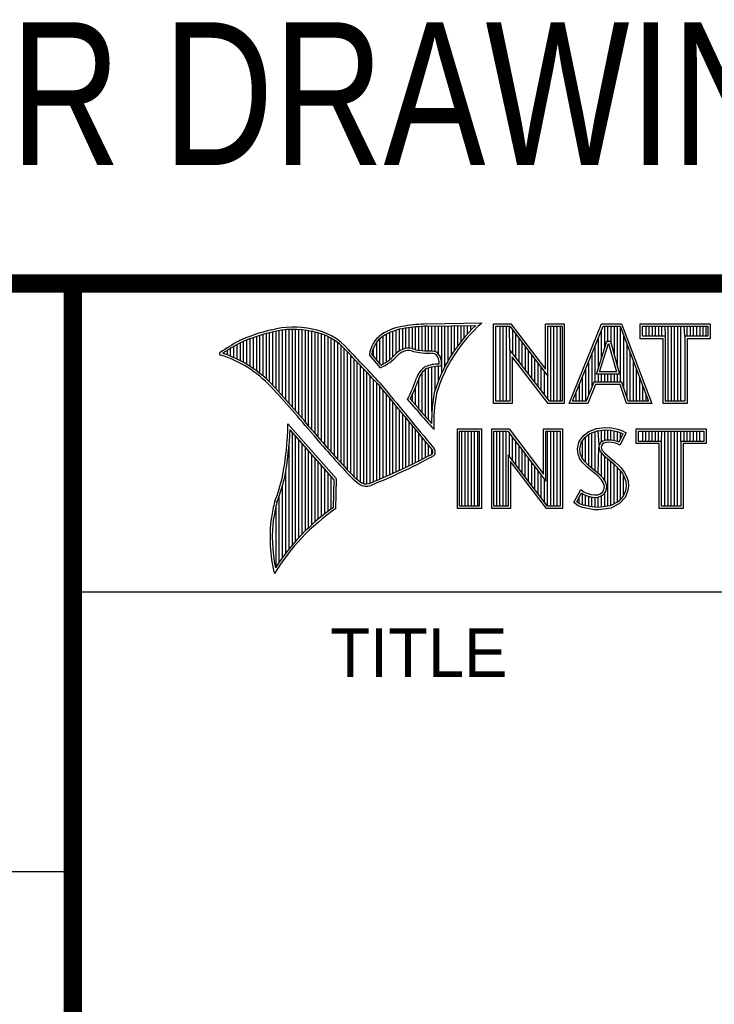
# Model space of a CAD drawing. Header units: inches. Extents: x 0.2 to 16.8, y 0.1 to 10.8.
# Tile 7 of 11: x 13 to 13.8, y 1.2 to 2.3. Entities that reach past the tile are written whole.
import ezdxf
from ezdxf.enums import TextEntityAlignment as Align

# ---------------------------------------------------------------- set-up
doc = ezdxf.new("R2010")
doc.units = ezdxf.units.IN
doc.header["$LTSCALE"] = 0.935
doc.header["$MEASUREMENT"] = 0
doc.layers.get('0').update_dxf_attribs({"linetype": 'CONTINUOUS'})
doc.styles.get("Standard").update_dxf_attribs({"font": 'txt', "width": 0.8})

msp = doc.modelspace()

# ---------------------------------------------------------------- linework, layer by layer
at = {"color": 2, "linetype": 'CONTINUOUS'}
for p, q in [((13.0652, 1.9695), (16.745, 1.9695)), ((13.0652, 1.9695), (13.0652, 0.2605)), ((13.2915, 1.851), (13.2915, 1.9188)), ((13.2951, 1.8471), (13.2951, 1.9194)), ((13.2987, 1.8431), (13.2987, 1.9198)), ((13.3022, 1.8391), (13.3022, 1.92)), ((13.3058, 1.8351), (13.3058, 1.9201)), ((13.3093, 1.8311), (13.3093, 1.9201)), ((13.3129, 1.827), (13.3129, 1.9199)), ((13.3164, 1.8229), (13.3164, 1.9196)), ((13.32, 1.8188), (13.32, 1.9192)), ((13.4195, 1.8937), (13.4195, 1.9193)), ((13.4231, 1.8964), (13.4231, 1.9203)), ((13.4266, 1.8982), (13.4266, 1.9209)), ((13.4302, 1.8995), (13.4302, 1.9214)), ((13.4337, 1.8997), (13.4337, 1.922)), ((13.4373, 1.8991), (13.4373, 1.9224)), ((13.4408, 1.898), (13.4408, 1.9228)), ((13.4444, 1.8972), (13.4444, 1.9231)), ((13.4479, 1.8969), (13.4479, 1.9234)), ((13.4515, 1.8966), (13.4515, 1.9236)), ((13.4529, 1.9261), (13.5132, 1.9271)), ((13.453, 1.9236), (13.5067, 1.9245)), ((13.455, 1.8965), (13.455, 1.9237)), ((13.4586, 1.8964), (13.4586, 1.9237)), ((13.4622, 1.8957), (13.4622, 1.9238)), ((13.4657, 1.8935), (13.4657, 1.9238)), ((13.4693, 1.872), (13.4693, 1.9239)), ((13.4728, 1.8794), (13.4728, 1.9239)), ((13.4764, 1.8859), (13.4764, 1.924)), ((13.4799, 1.8919), (13.4799, 1.924)), ((13.4835, 1.8973), (13.4835, 1.9241)), ((13.487, 1.9023), (13.487, 1.9242)), ((13.4906, 1.9069), (13.4906, 1.9242)), ((13.4941, 1.9112), (13.4941, 1.9243)), ((13.4977, 1.9153), (13.4977, 1.9243)), ((13.5013, 1.9191), (13.5013, 1.9244)), ((13.5261, 1.9263), (13.5451, 1.9263)), ((13.5261, 1.839), (13.5261, 1.9263)), ((13.5286, 1.9237), (13.5439, 1.9237)), ((13.5286, 1.8415), (13.5286, 1.9237)), ((13.5332, 1.8415), (13.5332, 1.9237)), ((13.5367, 1.8415), (13.5367, 1.9237)), ((13.5402, 1.8415), (13.5402, 1.9237)), ((13.5441, 1.8976), (13.5437, 1.9237)), ((13.5439, 1.9237), (13.5854, 1.869)), ((13.5451, 1.9263), (13.5829, 1.8765)), ((13.5471, 1.8936), (13.5471, 1.9194)), ((13.5829, 1.9263), (13.6036, 1.9263)), ((13.5829, 1.8765), (13.5829, 1.9263)), ((13.5854, 1.9237), (13.6011, 1.9237)), ((13.5854, 1.869), (13.5854, 1.9237)), ((13.5889, 1.8415), (13.5889, 1.9237)), ((13.5923, 1.8415), (13.5923, 1.9237)), ((13.5958, 1.8415), (13.5958, 1.9237)), ((13.5993, 1.8415), (13.5993, 1.9237)), ((13.6011, 1.9237), (13.6011, 1.8415)), ((13.6036, 1.9263), (13.6036, 1.839)), ((13.6088, 1.839), (13.6444, 1.9262)), ((13.6125, 1.8415), (13.6461, 1.9237)), ((13.6444, 1.9262), (13.6664, 1.9262)), ((13.6445, 1.8893), (13.6445, 1.9197)), ((13.6461, 1.9237), (13.6647, 1.9237)), ((13.6479, 1.9006), (13.6479, 1.9237)), ((13.6514, 1.9073), (13.6514, 1.9237)), ((13.6549, 1.9043), (13.6549, 1.9237)), ((13.6584, 1.8915), (13.6584, 1.9237)), ((13.6618, 1.8787), (13.6618, 1.9237)), ((13.6647, 1.9237), (13.6959, 1.8415)), ((13.6653, 1.8623), (13.6653, 1.922)), ((13.6664, 1.9262), (13.6995, 1.839)), ((13.6866, 1.9262), (13.7634, 1.9262)), ((13.6866, 1.9099), (13.6866, 1.9262)), ((13.6891, 1.9237), (13.7609, 1.9237)), ((13.6891, 1.9125), (13.6891, 1.9237)), ((13.6931, 1.9125), (13.6931, 1.9237)), ((13.6966, 1.9125), (13.6966, 1.9237)), ((13.7001, 1.9125), (13.7001, 1.9237)), ((13.7035, 1.9125), (13.7035, 1.9237)), ((13.707, 1.9125), (13.707, 1.9237)), ((13.7105, 1.9125), (13.7105, 1.9237)), ((13.7143, 1.9125), (13.714, 1.9237)), ((13.7174, 1.8415), (13.7174, 1.9237)), ((13.7209, 1.8415), (13.7209, 1.9237)), ((13.7244, 1.8415), (13.7244, 1.9237)), ((13.7279, 1.8415), (13.7279, 1.9237)), ((13.7313, 1.8415), (13.7313, 1.9237)), ((13.7357, 1.9125), (13.7348, 1.9237)), ((13.7383, 1.9125), (13.7383, 1.9237)), ((13.7418, 1.9125), (13.7418, 1.9237)), ((13.7452, 1.9125), (13.7452, 1.9237)), ((13.7487, 1.9125), (13.7487, 1.9237)), ((13.7522, 1.9125), (13.7522, 1.9237)), ((13.7557, 1.9125), (13.7557, 1.9237)), ((13.7591, 1.9125), (13.7591, 1.9237)), ((13.7609, 1.9237), (13.7609, 1.9125)), ((13.7634, 1.9262), (13.7634, 1.9099)), ((13.256, 1.8818), (13.256, 1.9084)), ((13.2596, 1.8796), (13.2596, 1.9098)), ((13.2631, 1.8772), (13.2631, 1.9111)), ((13.2667, 1.8747), (13.2667, 1.9124)), ((13.2702, 1.872), (13.2702, 1.9135)), ((13.2738, 1.869), (13.2738, 1.9146)), ((13.2773, 1.8658), (13.2773, 1.9155)), ((13.2809, 1.8624), (13.2809, 1.9164)), ((13.2844, 1.8587), (13.2844, 1.9173)), ((13.288, 1.8549), (13.288, 1.9181)), ((13.3235, 1.8146), (13.3235, 1.9186)), ((13.3271, 1.8104), (13.3271, 1.9179)), ((13.3306, 1.8062), (13.3306, 1.9172)), ((13.3342, 1.802), (13.3342, 1.9163)), ((13.3378, 1.7978), (13.3378, 1.9151)), ((13.3413, 1.7937), (13.3413, 1.9138)), ((13.3449, 1.7897), (13.3449, 1.9122)), ((13.3484, 1.7856), (13.3484, 1.9103)), ((13.352, 1.7817), (13.352, 1.9081)), ((13.4017, 1.8824), (13.4017, 1.9101)), ((13.4053, 1.8823), (13.4053, 1.9129)), ((13.4088, 1.8844), (13.4088, 1.915)), ((13.4124, 1.887), (13.4124, 1.9167)), ((13.4159, 1.89), (13.4159, 1.9182)), ((13.5506, 1.8891), (13.5506, 1.9149)), ((13.5541, 1.8846), (13.5541, 1.9103)), ((13.641, 1.8781), (13.641, 1.9112)), ((13.6688, 1.8555), (13.6688, 1.9128)), ((13.7118, 1.9099), (13.6866, 1.9099)), ((13.7143, 1.9125), (13.6891, 1.9125)), ((13.7118, 1.839), (13.7118, 1.9099)), ((13.7143, 1.8415), (13.7143, 1.9125)), ((13.7609, 1.9125), (13.7357, 1.9125)), ((13.7357, 1.9125), (13.7357, 1.8415)), ((13.7634, 1.9099), (13.7382, 1.9099)), ((13.7382, 1.9099), (13.7382, 1.839)), ((13.2347, 1.8921), (13.2347, 1.8972)), ((13.2382, 1.8907), (13.2382, 1.8994)), ((13.2418, 1.8892), (13.2418, 1.9015)), ((13.2453, 1.8876), (13.2453, 1.9035)), ((13.2489, 1.8858), (13.2489, 1.9054)), ((13.2524, 1.8839), (13.2524, 1.9069)), ((13.3555, 1.7778), (13.3555, 1.9055)), ((13.3591, 1.7739), (13.3591, 1.9026)), ((13.3626, 1.7701), (13.3626, 1.8991)), ((13.3946, 1.8908), (13.3946, 1.8999)), ((13.3982, 1.8866), (13.3982, 1.9062)), ((13.5873, 1.8415), (13.5441, 1.8976)), ((13.5441, 1.8976), (13.5441, 1.8415)), ((13.5576, 1.8801), (13.5576, 1.9057)), ((13.561, 1.8756), (13.561, 1.9011)), ((13.6375, 1.8623), (13.6375, 1.9027)), ((13.6388, 1.8711), (13.65, 1.9073)), ((13.6423, 1.8736), (13.6519, 1.9048)), ((13.65, 1.9073), (13.6541, 1.9073)), ((13.6519, 1.9048), (13.6521, 1.9048)), ((13.6521, 1.9048), (13.6606, 1.8736)), ((13.6541, 1.9073), (13.6639, 1.8711)), ((13.6723, 1.8452), (13.6723, 1.9037)), ((13.2311, 1.8934), (13.2311, 1.8949)), ((13.3662, 1.7663), (13.3662, 1.8952)), ((13.3697, 1.7625), (13.3697, 1.8915)), ((13.3733, 1.7588), (13.3733, 1.8878)), ((13.4022, 1.878), (13.3901, 1.8922)), ((13.4029, 1.881), (13.3927, 1.893)), ((13.586, 1.839), (13.5466, 1.8902)), ((13.5466, 1.8902), (13.5466, 1.839)), ((13.5645, 1.8711), (13.5645, 1.8965)), ((13.568, 1.8665), (13.568, 1.8919)), ((13.5715, 1.862), (13.5715, 1.8874)), ((13.634, 1.8573), (13.634, 1.8942)), ((13.6757, 1.8415), (13.6757, 1.8945)), ((13.3769, 1.7556), (13.3769, 1.8841)), ((13.3804, 1.7529), (13.3804, 1.8803)), ((13.384, 1.7512), (13.384, 1.8766)), ((13.4515, 1.8247), (13.4515, 1.8764)), ((13.455, 1.8207), (13.455, 1.878)), ((13.4586, 1.8303), (13.4586, 1.879)), ((13.4622, 1.8535), (13.4622, 1.8795)), ((13.4657, 1.8636), (13.4657, 1.8798)), ((13.575, 1.8575), (13.575, 1.8828)), ((13.5784, 1.853), (13.5784, 1.8782)), ((13.6271, 1.8415), (13.6271, 1.8771)), ((13.6306, 1.8486), (13.6306, 1.8857)), ((13.6792, 1.8415), (13.6792, 1.8854)), ((13.6827, 1.8415), (13.6827, 1.8762)), ((13.3875, 1.7509), (13.3875, 1.8728)), ((13.3911, 1.7518), (13.3911, 1.8691)), ((13.3946, 1.7533), (13.3946, 1.8653)), ((13.4444, 1.8331), (13.4444, 1.8665)), ((13.4479, 1.8288), (13.4479, 1.873)), ((13.5819, 1.8485), (13.5819, 1.8736)), ((13.5854, 1.844), (13.5854, 1.869)), ((13.6236, 1.8415), (13.6236, 1.8686)), ((13.6639, 1.8711), (13.6388, 1.8711)), ((13.641, 1.8623), (13.641, 1.8711)), ((13.6606, 1.8736), (13.6423, 1.8736)), ((13.6445, 1.8623), (13.6445, 1.8711)), ((13.6479, 1.8623), (13.6479, 1.8711)), ((13.6514, 1.8623), (13.6514, 1.8711)), ((13.6549, 1.8623), (13.6549, 1.8711)), ((13.6584, 1.8623), (13.6584, 1.8711)), ((13.6618, 1.8623), (13.6618, 1.8711)), ((13.6862, 1.8415), (13.6862, 1.8671)), ((13.3982, 1.7548), (13.3982, 1.8615)), ((13.4017, 1.7563), (13.4017, 1.8574)), ((13.4408, 1.8372), (13.4408, 1.8572)), ((13.6201, 1.8415), (13.6201, 1.8601)), ((13.6361, 1.8623), (13.6277, 1.8415)), ((13.6378, 1.8598), (13.6294, 1.839)), ((13.6665, 1.8623), (13.6361, 1.8623)), ((13.6647, 1.8598), (13.6378, 1.8598)), ((13.6717, 1.839), (13.6647, 1.8598)), ((13.6735, 1.8415), (13.6665, 1.8623)), ((13.6896, 1.8415), (13.6896, 1.8579)), ((13.4053, 1.7578), (13.4053, 1.8531)), ((13.4088, 1.7593), (13.4088, 1.8488)), ((13.4124, 1.7609), (13.4124, 1.8445)), ((13.4414, 1.8328), (13.4319, 1.8437)), ((13.4433, 1.8344), (13.4349, 1.844)), ((13.4373, 1.8413), (13.4373, 1.8491)), ((13.6167, 1.8415), (13.6167, 1.8516)), ((13.6931, 1.8415), (13.6931, 1.8488)), ((13.4159, 1.7625), (13.4159, 1.8402)), ((13.4195, 1.7641), (13.4195, 1.8359)), ((13.5466, 1.839), (13.5261, 1.839)), ((13.5441, 1.8415), (13.5286, 1.8415)), ((13.6036, 1.839), (13.586, 1.839)), ((13.6011, 1.8415), (13.5873, 1.8415)), ((13.6294, 1.839), (13.6088, 1.839)), ((13.6277, 1.8415), (13.6125, 1.8415)), ((13.6995, 1.839), (13.6717, 1.839)), ((13.6959, 1.8415), (13.6735, 1.8415)), ((13.7382, 1.839), (13.7118, 1.839)), ((13.7357, 1.8415), (13.7143, 1.8415)), ((13.4231, 1.7657), (13.4231, 1.8316)), ((13.4266, 1.7674), (13.4266, 1.8273)), ((13.4302, 1.7691), (13.4302, 1.823)), ((13.3541, 1.7564), (13.301, 1.8168)), ((13.4337, 1.7708), (13.4337, 1.8187)), ((13.4373, 1.7725), (13.4373, 1.8144)), ((13.4609, 1.8106), (13.4586, 1.8131)), ((13.4865, 1.8113), (13.5128, 1.8113)), ((13.4865, 1.724), (13.4865, 1.8113)), ((13.5128, 1.8113), (13.5128, 1.724)), ((13.5241, 1.8113), (13.5432, 1.8113)), ((13.5241, 1.724), (13.5241, 1.8113)), ((13.5432, 1.8113), (13.5809, 1.7616)), ((13.5809, 1.8113), (13.6016, 1.8113)), ((13.5809, 1.7616), (13.5809, 1.8113)), ((13.6016, 1.8113), (13.6016, 1.724)), ((13.6303, 1.8082), (13.639, 1.8116)), ((13.639, 1.8116), (13.6486, 1.8127)), ((13.6486, 1.8127), (13.6551, 1.8122)), ((13.6551, 1.8122), (13.6621, 1.8107)), ((13.6822, 1.8113), (13.759, 1.8113)), ((13.6822, 1.795), (13.6822, 1.8113)), ((13.759, 1.8113), (13.759, 1.795)), ((13.3515, 1.7555), (13.3033, 1.8103)), ((13.3058, 1.684), (13.3058, 1.8075)), ((13.3093, 1.6881), (13.3093, 1.8035)), ((13.4408, 1.7743), (13.4408, 1.8101)), ((13.4444, 1.7761), (13.4444, 1.8058)), ((13.4479, 1.7779), (13.4479, 1.8015)), ((13.489, 1.8087), (13.5103, 1.8087)), ((13.489, 1.7266), (13.489, 1.8087)), ((13.4914, 1.7266), (13.4914, 1.8087)), ((13.4949, 1.7266), (13.4949, 1.8087)), ((13.4983, 1.7266), (13.4983, 1.8087)), ((13.5018, 1.7266), (13.5018, 1.8087)), ((13.5053, 1.7266), (13.5053, 1.8087)), ((13.5088, 1.7266), (13.5088, 1.8087)), ((13.5103, 1.8087), (13.5103, 1.7266)), ((13.5266, 1.8088), (13.5419, 1.8088)), ((13.5266, 1.7266), (13.5266, 1.8088)), ((13.5296, 1.7266), (13.5296, 1.8088)), ((13.5331, 1.7266), (13.5331, 1.8088)), ((13.5366, 1.7266), (13.5366, 1.8088)), ((13.5401, 1.7266), (13.5401, 1.8088)), ((13.5419, 1.8088), (13.5834, 1.7541)), ((13.5435, 1.7809), (13.5435, 1.8067)), ((13.547, 1.7763), (13.547, 1.8021)), ((13.5834, 1.8088), (13.5991, 1.8088)), ((13.5834, 1.7541), (13.5834, 1.8088)), ((13.5852, 1.7266), (13.5852, 1.8088)), ((13.5887, 1.7266), (13.5887, 1.8088)), ((13.5922, 1.7266), (13.5922, 1.8088)), ((13.5957, 1.7266), (13.5957, 1.8088)), ((13.5991, 1.8088), (13.5991, 1.7266)), ((13.6195, 1.7968), (13.6242, 1.8037)), ((13.6219, 1.7958), (13.626, 1.8019)), ((13.6242, 1.8037), (13.6303, 1.8082)), ((13.626, 1.8019), (13.6315, 1.806)), ((13.6269, 1.7745), (13.6269, 1.8026)), ((13.6304, 1.771), (13.6304, 1.8051)), ((13.6315, 1.806), (13.6396, 1.8092)), ((13.6339, 1.7682), (13.6339, 1.8069)), ((13.6374, 1.7653), (13.6374, 1.8083)), ((13.6396, 1.8092), (13.6487, 1.8102)), ((13.6418, 1.7935), (13.6408, 1.8093)), ((13.6443, 1.7967), (13.6443, 1.8097)), ((13.6478, 1.7983), (13.6478, 1.8101)), ((13.6487, 1.8102), (13.6547, 1.8097)), ((13.6513, 1.7989), (13.6513, 1.81)), ((13.6547, 1.8097), (13.6614, 1.8083)), ((13.6547, 1.7989), (13.6547, 1.8097)), ((13.6582, 1.7983), (13.6582, 1.809)), ((13.6614, 1.8083), (13.6655, 1.8069)), ((13.6617, 1.7974), (13.6617, 1.8082)), ((13.6621, 1.8107), (13.6665, 1.8093)), ((13.6678, 1.8058), (13.6633, 1.7968)), ((13.6713, 1.807), (13.6644, 1.7932)), ((13.6652, 1.8005), (13.6652, 1.807)), ((13.6655, 1.8069), (13.6678, 1.8058)), ((13.6665, 1.8093), (13.6713, 1.807)), ((13.6847, 1.8087), (13.7565, 1.8087)), ((13.6847, 1.7975), (13.6847, 1.8087)), ((13.6895, 1.7975), (13.6895, 1.8087)), ((13.693, 1.7975), (13.693, 1.8087)), ((13.6964, 1.7975), (13.6964, 1.8087)), ((13.6999, 1.7975), (13.6999, 1.8087)), ((13.7034, 1.7975), (13.7034, 1.8087)), ((13.7069, 1.7975), (13.7069, 1.8087)), ((13.7099, 1.7975), (13.7103, 1.8087)), ((13.7138, 1.7266), (13.7138, 1.8087)), ((13.7173, 1.7266), (13.7173, 1.8087)), ((13.7208, 1.7266), (13.7208, 1.8087)), ((13.7242, 1.7266), (13.7242, 1.8087)), ((13.7277, 1.7266), (13.7277, 1.8087)), ((13.7313, 1.7975), (13.7312, 1.8087)), ((13.7347, 1.7975), (13.7347, 1.8087)), ((13.7382, 1.7975), (13.7382, 1.8087)), ((13.7416, 1.7975), (13.7416, 1.8087)), ((13.7451, 1.7975), (13.7451, 1.8087)), ((13.7486, 1.7975), (13.7486, 1.8087)), ((13.7521, 1.7975), (13.7521, 1.8087)), ((13.7565, 1.8087), (13.7565, 1.7975)), ((13.3022, 1.6797), (13.3022, 1.7929)), ((13.3129, 1.692), (13.3129, 1.7994)), ((13.3164, 1.6958), (13.3164, 1.7954)), ((13.32, 1.6994), (13.32, 1.7914)), ((13.4515, 1.7798), (13.4515, 1.7972)), ((13.455, 1.7817), (13.455, 1.7929)), ((13.5505, 1.7718), (13.5505, 1.7975)), ((13.554, 1.7673), (13.554, 1.7929)), ((13.618, 1.7893), (13.6195, 1.7968)), ((13.6206, 1.7892), (13.6219, 1.7958)), ((13.6235, 1.778), (13.6235, 1.7982)), ((13.6408, 1.7623), (13.6415, 1.791)), ((13.6418, 1.7935), (13.6415, 1.791)), ((13.6415, 1.791), (13.6424, 1.7873)), ((13.6434, 1.796), (13.6418, 1.7935)), ((13.6458, 1.7978), (13.6434, 1.796)), ((13.6443, 1.7926), (13.6441, 1.7911)), ((13.6441, 1.7911), (13.6447, 1.7884)), ((13.6453, 1.7943), (13.6443, 1.7926)), ((13.647, 1.7955), (13.6453, 1.7943)), ((13.649, 1.7987), (13.6458, 1.7978)), ((13.6495, 1.7962), (13.647, 1.7955)), ((13.6521, 1.799), (13.649, 1.7987)), ((13.6522, 1.7965), (13.6495, 1.7962)), ((13.6554, 1.7989), (13.6521, 1.799)), ((13.6551, 1.7964), (13.6522, 1.7965)), ((13.6596, 1.7955), (13.6551, 1.7964)), ((13.6602, 1.7979), (13.6554, 1.7989)), ((13.662, 1.7947), (13.6596, 1.7955)), ((13.663, 1.797), (13.6602, 1.7979)), ((13.6644, 1.7932), (13.662, 1.7947)), ((13.6633, 1.7968), (13.663, 1.797)), ((13.7074, 1.795), (13.6822, 1.795)), ((13.7099, 1.7975), (13.6847, 1.7975)), ((13.7074, 1.724), (13.7074, 1.795)), ((13.7099, 1.7266), (13.7099, 1.7975)), ((13.7565, 1.7975), (13.7313, 1.7975)), ((13.7313, 1.7975), (13.7313, 1.7266)), ((13.759, 1.795), (13.7338, 1.795)), ((13.7338, 1.795), (13.7338, 1.724)), ((13.3235, 1.7028), (13.3235, 1.7873)), ((13.3271, 1.7061), (13.3271, 1.7833)), ((13.3306, 1.7093), (13.3306, 1.7792)), ((13.4586, 1.7837), (13.4586, 1.7886)), ((13.5853, 1.7266), (13.5421, 1.7827)), ((13.5421, 1.7827), (13.5421, 1.7266)), ((13.5574, 1.7628), (13.5574, 1.7884)), ((13.5609, 1.7583), (13.5609, 1.7838)), ((13.5644, 1.7538), (13.5644, 1.7792)), ((13.6186, 1.7836), (13.618, 1.7893)), ((13.6206, 1.7785), (13.6186, 1.7836)), ((13.6211, 1.7842), (13.6206, 1.7892)), ((13.6228, 1.7797), (13.6211, 1.7842)), ((13.6252, 1.7762), (13.6228, 1.7797)), ((13.6424, 1.7873), (13.646, 1.7827)), ((13.6443, 1.7591), (13.6443, 1.7849)), ((13.6447, 1.7884), (13.6479, 1.7845)), ((13.646, 1.7827), (13.6577, 1.773)), ((13.6478, 1.7548), (13.6478, 1.7813)), ((13.6479, 1.7845), (13.6594, 1.7749)), ((13.3342, 1.7123), (13.3342, 1.7752)), ((13.3378, 1.7152), (13.3378, 1.7712)), ((13.5841, 1.724), (13.5446, 1.7753)), ((13.5446, 1.7753), (13.5446, 1.724)), ((13.5679, 1.7492), (13.5679, 1.7746)), ((13.5713, 1.7447), (13.5713, 1.77)), ((13.6233, 1.7746), (13.6206, 1.7785)), ((13.6285, 1.7694), (13.6233, 1.7746)), ((13.6302, 1.7712), (13.6252, 1.7762)), ((13.6405, 1.7593), (13.6285, 1.7694)), ((13.6422, 1.7612), (13.6302, 1.7712)), ((13.6513, 1.7265), (13.6513, 1.7784)), ((13.6547, 1.7269), (13.6547, 1.7755)), ((13.6577, 1.773), (13.6607, 1.77)), ((13.6582, 1.7292), (13.6582, 1.7725)), ((13.6594, 1.7749), (13.6626, 1.7718)), ((13.6607, 1.77), (13.6638, 1.7668)), ((13.6617, 1.7306), (13.6617, 1.769)), ((13.6626, 1.7718), (13.6657, 1.7685)), ((13.6657, 1.7685), (13.6693, 1.7638)), ((13.2987, 1.6752), (13.2987, 1.7654)), ((13.3413, 1.718), (13.3413, 1.7671)), ((13.3449, 1.7208), (13.3449, 1.7631)), ((13.3484, 1.7234), (13.3484, 1.759)), ((13.5748, 1.7402), (13.5748, 1.7654)), ((13.5783, 1.7357), (13.5783, 1.7609)), ((13.6444, 1.7554), (13.6405, 1.7593)), ((13.6464, 1.757), (13.6422, 1.7612)), ((13.6638, 1.7668), (13.6672, 1.7625)), ((13.6652, 1.7345), (13.6652, 1.765)), ((13.6672, 1.7625), (13.6696, 1.7575)), ((13.6686, 1.7383), (13.6686, 1.7595)), ((13.6693, 1.7638), (13.672, 1.7584)), ((13.6696, 1.7575), (13.6709, 1.7536)), ((13.672, 1.7584), (13.6734, 1.7541)), ((13.2951, 1.6705), (13.2951, 1.7497)), ((13.351, 1.7252), (13.3515, 1.7555)), ((13.3534, 1.7238), (13.3541, 1.7564)), ((13.5818, 1.7312), (13.5818, 1.7563)), ((13.6467, 1.7518), (13.6444, 1.7554)), ((13.649, 1.7529), (13.6464, 1.757)), ((13.6477, 1.7481), (13.6467, 1.7518)), ((13.647, 1.7443), (13.6477, 1.7481)), ((13.6503, 1.7482), (13.649, 1.7529)), ((13.6493, 1.7434), (13.6503, 1.7482)), ((13.6713, 1.7483), (13.6705, 1.7433)), ((13.6709, 1.7536), (13.6713, 1.7483)), ((13.6738, 1.7482), (13.6729, 1.7425)), ((13.6734, 1.7541), (13.6738, 1.7482)), ((13.2915, 1.6655), (13.2915, 1.7383)), ((13.614, 1.7304), (13.6218, 1.7448)), ((13.6173, 1.7312), (13.6226, 1.741)), ((13.62, 1.7294), (13.62, 1.7362)), ((13.6218, 1.7448), (13.6251, 1.7424)), ((13.6226, 1.741), (13.6237, 1.7402)), ((13.6235, 1.7278), (13.6237, 1.7402)), ((13.6237, 1.7402), (13.6274, 1.7384)), ((13.6251, 1.7424), (13.6284, 1.7407)), ((13.6269, 1.727), (13.6269, 1.7386)), ((13.6274, 1.7384), (13.6321, 1.7368)), ((13.6284, 1.7407), (13.6327, 1.7392)), ((13.6304, 1.7263), (13.6304, 1.7374)), ((13.6321, 1.7368), (13.6366, 1.7362)), ((13.6327, 1.7392), (13.6366, 1.7388)), ((13.6339, 1.7257), (13.6339, 1.7366)), ((13.6366, 1.7388), (13.6402, 1.7391)), ((13.6366, 1.7362), (13.6408, 1.7366)), ((13.6374, 1.7252), (13.6374, 1.7362)), ((13.6402, 1.7391), (13.6429, 1.7401)), ((13.6408, 1.7366), (13.6441, 1.7379)), ((13.6408, 1.7251), (13.6408, 1.7366)), ((13.6429, 1.7401), (13.6455, 1.7419)), ((13.6441, 1.7379), (13.6473, 1.7402)), ((13.6443, 1.7256), (13.6443, 1.738)), ((13.6455, 1.7419), (13.647, 1.7443)), ((13.6473, 1.7402), (13.6493, 1.7434)), ((13.6478, 1.726), (13.6478, 1.7405)), ((13.6679, 1.7375), (13.6628, 1.7318)), ((13.6701, 1.7361), (13.6644, 1.7298)), ((13.6705, 1.7433), (13.6679, 1.7375)), ((13.6729, 1.7425), (13.6701, 1.7361)), ((13.288, 1.6603), (13.288, 1.7273)), ((13.5103, 1.7266), (13.489, 1.7266)), ((13.5421, 1.7266), (13.5266, 1.7266)), ((13.5991, 1.7266), (13.5853, 1.7266)), ((13.6189, 1.7271), (13.614, 1.7304)), ((13.6201, 1.7293), (13.6173, 1.7312)), ((13.6237, 1.7251), (13.6189, 1.7271)), ((13.6245, 1.7276), (13.6201, 1.7293)), ((13.6308, 1.7236), (13.6237, 1.7251)), ((13.6312, 1.7261), (13.6245, 1.7276)), ((13.637, 1.7253), (13.6312, 1.7261)), ((13.641, 1.7251), (13.637, 1.7253)), ((13.6539, 1.7268), (13.641, 1.7251)), ((13.6628, 1.7318), (13.6539, 1.7268)), ((13.6644, 1.7298), (13.6548, 1.7244)), ((13.7313, 1.7266), (13.7099, 1.7266)), ((13.5128, 1.724), (13.4865, 1.724)), ((13.5446, 1.724), (13.5241, 1.724)), ((13.6016, 1.724), (13.5841, 1.724)), ((13.6368, 1.7227), (13.6308, 1.7236)), ((13.6411, 1.7226), (13.6368, 1.7227)), ((13.6548, 1.7244), (13.6411, 1.7226)), ((13.7338, 1.724), (13.7074, 1.724)), ((13.0653, 1.6329), (16.75, 1.6329)), ((11.482, 1.3265), (13.0653, 1.3265))]:
    msp.add_line(p, q, dxfattribs=at)
at = {"color": 7, "linetype": 'CONTINUOUS', "const_width": 0.02}
for points in [[(11.4718, 1.9702), (16.75, 1.9707)], [(13.0653, 1.9707), (13.0653, 0.2586)]]:
    msp.add_lwpolyline(points, dxfattribs=at)
at = {"color": 2, "linetype": 'CONTINUOUS'}
for centre, radius, start, end in [((13.3216, 1.7468), 0.177, 102.6162, 114.8514), ((13.307, 1.8302), 0.0924, 77.2812, 105.0674), ((13.307, 1.8302), 0.0899, 77.2325, 105.1014), ((13.3167, 1.8552), 0.0661, 40.2336, 80.7738), ((13.4354, 1.8654), 0.0587, 96.3007, 123.1683), ((13.4354, 1.8654), 0.0562, 96.2448, 123.1265), ((13.4616, 1.7138), 0.2125, 92.3477, 98.8369), ((13.4616, 1.7138), 0.21, 92.3565, 98.8522), ((13.6217, 1.8028), 0.1674, 133.4016, 163.4573), ((13.6217, 1.8028), 0.1649, 131.1194, 163.4134), ((13.3216, 1.7468), 0.1745, 102.5985, 114.8293), ((13.3167, 1.8552), 0.0636, 40.1648, 80.8423), ((13.4213, 1.8889), 0.0313, 125.0326, 174.0473), ((13.4213, 1.8889), 0.0288, 125.1127, 171.9558), ((13.3447, 1.7236), 0.208, 117.9346, 124.569), ((13.3447, 1.7236), 0.2055, 117.9533, 124.0367), ((9.4003, -1.9018), 5.4931, 43.2457, 43.7667), ((13.4362, 1.8753), 0.0249, 112.9192, 132.2696), ((13.433, 1.8857), 0.014, 72.6167, 117.3893), ((13.433, 1.8857), 0.0115, 72.9386, 117.864), ((13.4494, 1.9318), 0.0349, 249.4421, 263.134), ((13.2274, 1.8935), 0.00155, 121.3524, 265.803), ((13.1892, 1.7705), 0.1273, 43.1667, 72.5704), ((13.1892, 1.7705), 0.1298, 43.1667, 71.8499), ((9.4003, -1.9018), 5.4906, 43.2466, 43.7675), ((13.3796, 1.9289), 0.0557, 293.9922, 318.4433), ((13.3796, 1.9289), 0.0532, 295.9955, 318.5906), ((13.4362, 1.8753), 0.0224, 112.6635, 131.9293), ((13.4494, 1.9318), 0.0374, 249.5553, 263.1674), ((13.4585, 2.0257), 0.1317, 264.112, 269.1019), ((13.4585, 2.0257), 0.1292, 264.1212, 269.0704), ((13.4571, 1.8788), 0.0176, 64.4657, 92.2507), ((13.4571, 1.8788), 0.0151, 66.3199, 92.502), ((13.4523, 1.8834), 0.0143, 355.2993, 40.45), ((13.4523, 1.8834), 0.0168, 347.1186, 42.4046), ((13.4638, 1.86), 0.023, 122.696, 163.5009), ((13.4638, 1.86), 0.0205, 123.3504, 163.7172), ((13.4663, 1.8423), 0.0399, 89.6555, 111.8728), ((13.4663, 1.8423), 0.0374, 86.3771, 111.5055), ((13.2265, 1.9456), 0.2294, 333.6071, 339.8417), ((13.2265, 1.9456), 0.2319, 334.0205, 339.8621), ((12.2454, 0.8988), 1.4121, 39.915, 42.7661), ((12.2451, 0.8986), 1.4149, 39.9155, 42.7665), ((65.6515, 44.9666), 67.738, 219.521915, 219.600266), ((65.6515, 44.9666), 67.7355, 219.521847, 219.600368), ((13.6305, 1.8183), 0.1723, 169.238, 180.3751), ((13.6305, 1.8183), 0.1698, 169.2806, 182.6074), ((13.7339, 2.0706), 0.377, 219.1094, 223.0893), ((13.7339, 2.0706), 0.3745, 219.1028, 222.5928), ((12.9647, 1.8225), 0.3363, 349.0855, 359.0208), ((12.9647, 1.8225), 0.3388, 349.0755, 357.9397), ((14.0519, 2.4128), 0.945, 220.0426, 224.0118), ((14.0519, 2.4128), 0.9425, 220.0428, 224.0077), ((13.4462, 1.7802), 0.0175, 24.6833, 34.3208), ((13.1446, 2.3649), 0.6607, 291.9868, 298.2489), ((13.1446, 2.3649), 0.6632, 291.9989, 298.2507), ((13.4509, 1.7943), 0.0131, 299.2554, 311.2666), ((13.4509, 1.7943), 0.0156, 299.1713, 314.8064), ((13.4462, 1.7802), 0.015, 26.3669, 33.8971), ((13.4451, 1.7861), 0.0146, 353.6896, 3.0529), ((13.4451, 1.7861), 0.0171, 350.4808, 4.7809), ((13.0778, 1.8115), 0.2235, 339.0707, 346.3663), ((13.0778, 1.8115), 0.226, 339.1089, 346.3814), ((13.4134, 1.8005), 0.0579, 227.1594, 236.7882), ((13.4134, 1.8005), 0.0604, 227.0935, 236.9215), ((13.3867, 1.762), 0.0136, 242.8488, 298.0515), ((13.3867, 1.762), 0.0111, 243.4895, 298.6992), ((13.4956, 1.6793), 0.2156, 165.9357, 170.6856), ((13.4956, 1.6793), 0.2131, 165.9758, 170.6758), ((13.4878, 1.5294), 0.2389, 124.9511, 147.0981), ((13.4469, 1.6922), 0.1656, 172.3562, 193.7958), ((13.4878, 1.5294), 0.2364, 124.643, 148.5565), ((13.4469, 1.6922), 0.1631, 172.369, 191.6868)]:
    msp.add_arc(centre, radius, start, end, dxfattribs=at)

# ---------------------------------------------------------------- texts
at = {"color": 7, "linetype": 'CONTINUOUS', "width": 0.8}
msp.add_text('CUSTOMER DRAWING', height=0.15625, dxfattribs=at).set_placement((13.0668, 2.1001), align=Align.CENTER)
at = {"color": 2, "linetype": 'CONTINUOUS'}
msp.add_text('TITLE', height=0.05325, dxfattribs=at).set_placement((13.3474, 1.5397))

doc.saveas('drawing.dxf')
